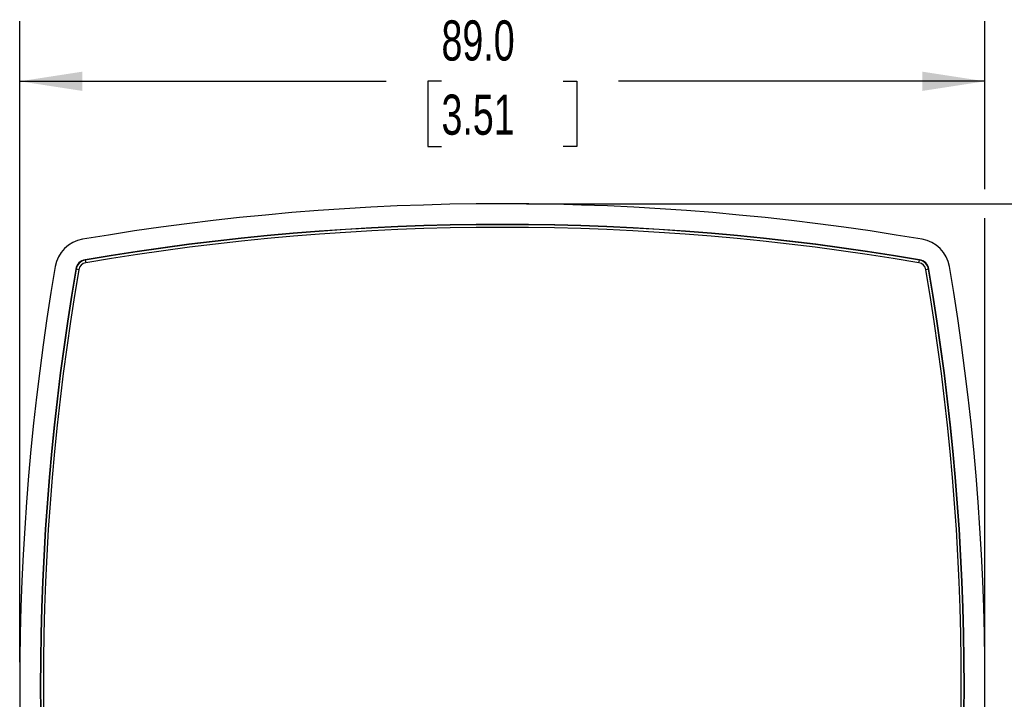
# Model space of a CAD drawing. Header units: millimetres. Extents: x 0 to 489, y 0 to 378.
# Tile 6 of 16: x 63 to 154, y 132 to 195. Entities that reach past the tile are written whole.
import ezdxf

# ---------------------------------------------------------------- set-up
doc = ezdxf.new("R2010")
doc.units = ezdxf.units.MM
doc.header["$LTSCALE"] = 1.75
doc.layers.add('DIMENSIONS', color=140, linetype='Continuous', lineweight=25)
doc.styles.add('SLDTEXTSTYLE0', font='TXT', dxfattribs={"width": 0.7})
doc.dimstyles.new('SLDDIMSTYLE0', dxfattribs={"dimtxt": 3.776514, "dimasz": 5.7785, "dimexe": 0, "dimexo": 0.0625, "dimgap": 0.944128, "dimtad": 0, "dimtih": 1, "dimtoh": 1, "dimrnd": 1e-09, "dimzin": 4, "dimdsep": 46, "dimtxsty": 'SLDTEXTSTYLE0', "dimsah": 1, "dimcen": 0.09, "dimadec": 0, "dimazin": 1, "dimtfac": 1, "dimtofl": 0, "dimtmove": 0, "dimatfit": 3, "dimfxl": 0, "dimfrac": 2, "dimtolj": 1, "dimtzin": 12, "dimarcsym": 0})

# ---------------------------------------------------------------- blocks, each defined once
blk = doc.blocks.new('_D')
at = {"layer": 'DIMENSIONS'}
for p, q in [((63.295, 135.603), (63.295, 194.757)), ((152.332, 179.233), (152.332, 194.757)), ((63.295, 189.2), (97.085, 189.2)), ((102.202, 189.2), (100.934, 189.2)), ((100.934, 189.2), (100.934, 183.198)), ((113.425, 189.2), (114.693, 189.2)), ((114.693, 189.2), (114.693, 183.198)), ((152.332, 189.2), (118.542, 189.2)), ((100.934, 183.198), (102.202, 183.198)), ((114.693, 183.198), (113.425, 183.198)), ((152.332, 135.603), (152.332, 176.566))]:
    blk.add_line(p, q, dxfattribs=at)
for points in [[(63.295, 189.2), (69.073, 188.311), (69.073, 190.089)], [(152.332, 189.2), (146.554, 190.089), (146.554, 188.311)]]:
    blk.add_solid(points, dxfattribs=at)
at = {"layer": 'DIMENSIONS', "char_height": 3.7042, "attachment_point": 1, "style": 'SLDTEXTSTYLE0'}
for s, insert in [('89.0', (102.202, 194.821)), ('3.51', (102.202, 187.973))]:
    blk.add_mtext(s, dxfattribs=dict(at, insert=insert))
blk = doc.blocks.new('_D_1')
at = {"layer": 'DIMENSIONS'}
for p, q in [((110.036, 177.899), (171.938, 177.899)), ((166.382, 177.899), (166.382, 140.228)), ((160.771, 133.38), (159.503, 133.38)), ((159.503, 133.38), (159.503, 127.378)), ((171.993, 133.38), (173.261, 133.38)), ((173.261, 133.38), (173.261, 127.378)), ((159.503, 127.378), (160.771, 127.378)), ((173.261, 127.378), (171.993, 127.378)), ((166.382, 88.861), (166.382, 126.533)), ((110.036, 88.861), (171.938, 88.861))]:
    blk.add_line(p, q, dxfattribs=at)
for points in [[(166.382, 177.899), (165.493, 172.121), (167.271, 172.121)], [(166.382, 88.861), (167.271, 94.64), (165.493, 94.64)]]:
    blk.add_solid(points, dxfattribs=at)
at = {"layer": 'DIMENSIONS', "char_height": 3.7042, "attachment_point": 1, "style": 'SLDTEXTSTYLE0'}
for s, insert in [('89.0', (160.771, 139.001)), ('3.51', (160.771, 132.153))]:
    blk.add_mtext(s, dxfattribs=dict(at, insert=insert))

msp = doc.modelspace()

# ---------------------------------------------------------------- linework, layer by layer
for p, q in [((69.336, 172.729), (69.341, 172.7)), ((69.341, 172.7), (69.383, 172.453)), ((146.244, 172.453), (146.286, 172.7)), ((146.286, 172.7), (146.291, 172.729)), ((68.494, 171.853), (68.464, 171.858)), ((68.741, 171.81), (68.494, 171.853)), ((147.133, 171.853), (146.887, 171.81)), ((147.163, 171.858), (147.133, 171.853))]:
    msp.add_line(p, q)
for centre, radius, start, end in [((107.814, -52.17), 230.069, 80.30927, 99.69073), ((107.814, -52.17), 228.167, 80.29141, 99.70859), ((107.814, -52.17), 228.137, 80.29141, 99.70859), ((107.814, -52.168), 227.885, 80.29132, 99.70868), ((69.603, 171.591), 3.069, 99.69073, 170.30927), ((146.024, 171.591), 3.069, 9.69073, 80.30927), ((69.516, 171.678), 1.067, 99.70859, 170.29141), ((69.516, 171.678), 1.037, 99.70859, 170.29141), ((146.111, 171.678), 1.037, 9.70859, 80.29141), ((146.111, 171.678), 1.067, 9.70859, 80.29141), ((293.364, 133.38), 230.069, 170.30927, 189.69073), ((293.364, 133.38), 228.167, 170.29141, 189.70859), ((293.364, 133.38), 228.137, 170.29141, 189.70859), ((293.362, 133.38), 227.885, 170.29132, 189.70868), ((69.516, 171.678), 0.787, 99.70859, 170.29141), ((146.111, 171.678), 0.787, 9.70859, 80.29141), ((-77.734, 133.38), 227.885, 350.29132, 9.70868), ((-77.736, 133.38), 228.137, 350.29141, 9.70859), ((-77.736, 133.38), 228.167, 350.29141, 9.70859), ((-77.736, 133.38), 230.069, 350.30927, 9.69073)]:
    msp.add_arc(centre, radius, start, end)

# ---------------------------------------------------------------- dimensions: what is measured, and where the dimension line sits
at = {"layer": 'DIMENSIONS'}
dim = msp.add_linear_dim(base=(152.332, 189.2), p1=(63.295, 133.38), p2=(152.332, 133.38), dimstyle='SLDDIMSTYLE0', dxfattribs=at)
dim.commit()
dim.dimension.update_dxf_attribs({"geometry": '_D', "text_midpoint": (107.814, 189.2), "dimtype": 160})
dim = msp.add_linear_dim(base=(166.382, 177.899), p1=(107.814, 88.861), p2=(107.814, 177.899), angle=90, dimstyle='SLDDIMSTYLE0', dxfattribs=at)
dim.commit()
dim.dimension.update_dxf_attribs({"geometry": '_D_1', "text_midpoint": (166.382, 133.38), "dimtype": 160})

doc.saveas('drawing.dxf')
